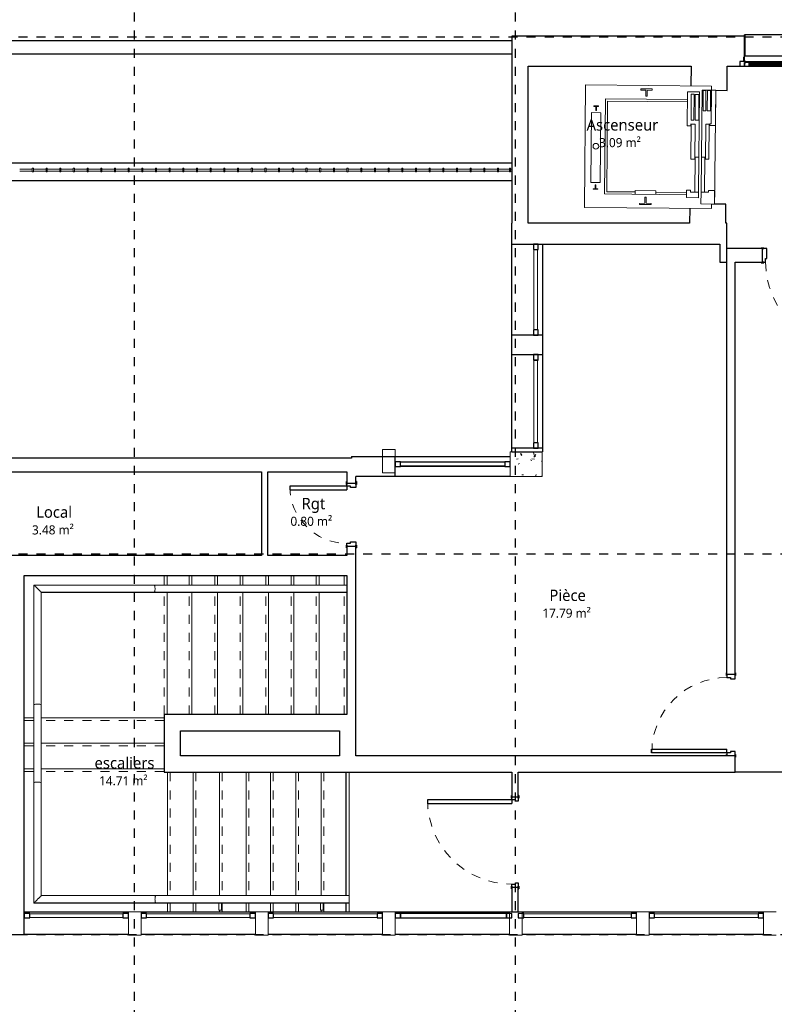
# Model space of a CAD drawing. Header units: metres. Extents: x -21.5 to 32.8, y -37.3 to -3.8.
# Tile 4 of 14: x 1.7 to 10, y -20.6 to -9.7. Entities that reach past the tile are written whole.
import ezdxf

# ---------------------------------------------------------------- set-up
doc = ezdxf.new("R2010")
doc.units = ezdxf.units.M
doc.linetypes.add('Ligne de quadrillage', pattern=[0.022225, 0.0127, -0.003175, 0.003175, -0.003175])
doc.linetypes.add('Tiret', pattern=[0.0025, 0.00125, -0.00125])
for name, color, linetype, lineweight in [('A-AREA-IDEN', 250, 'Continuous', 30), ('A-DOOR', 250, 'Continuous', 25), ('A-DOOR-FRAM', 250, 'Continuous', 25), ('A-FLOR', 250, 'Continuous', 25), ('A-FLOR-HRAL', 250, 'Continuous', 18), ('A-GLAZ', 250, 'Continuous', 25), ('A-GLAZ-CURT', 250, 'Continuous', 18), ('A-GLAZ-CWMG', 250, 'Continuous', 18), ('A-GLAZ-SILL', 250, 'Continuous', 25), ('A-WALL', 250, 'Continuous', 25), ('I-WALL', 250, 'Continuous', 25), ('Q-SPCQ', 250, 'Continuous', 18), ('S-COLS', 250, 'Continuous', 18), ('S-GRID', 250, 'Continuous', 30), ('S-STRS', 250, 'Continuous', 18)]:
    doc.layers.add(name, color=color, linetype=linetype, lineweight=lineweight)
doc.styles.add('Trebuchet MS', font='trebuc.ttf', dxfattribs={"height": 0.125})
doc.styles.add('Trebuchet MS_2', font='trebuc.ttf', dxfattribs={"height": 0.1})

# ---------------------------------------------------------------- blocks, each defined once
blk = doc.blocks.new('Int_ Simple - PP0_93x2_04-435765-Niveau 2')
at = {"layer": 'A-DOOR', "lineweight": 35}
for p, q in [((-0.52, 0.08), (-0.55, 0.08)), ((-0.55, 0.08), (-0.55, 0.075)), ((-0.535, 0.075), (-0.52, 0.075)), ((-0.52, 0.075), (-0.52, 0.08)), ((0.48, 0.08), (0.45, 0.08)), ((0.45, 0.08), (0.45, 0.075)), ((0.45, 0.075), (0.465, 0.075)), ((0.48, 0.075), (0.48, 0.08)), ((-0.55, -0.075), (-0.55, -0.08)), ((-0.55, -0.08), (-0.52, -0.08)), ((-0.52, -0.075), (-0.535, -0.075)), ((-0.52, -0.08), (-0.52, -0.075)), ((0.465, -0.075), (0.45, -0.075)), ((0.45, -0.075), (0.45, -0.08)), ((0.45, -0.08), (0.48, -0.08)), ((0.48, -0.08), (0.48, -0.075))]:
    blk.add_line(p, q, dxfattribs=at)
at = {"layer": 'A-DOOR'}
for p, q in [((0.43, -0.075), (0.39, -0.075)), ((0.39, -1.005), (0.39, -0.075)), ((0.43, -0.075), (0.43, -1.005)), ((0.43, -1.005), (0.39, -1.005))]:
    blk.add_line(p, q, dxfattribs=at)
at = {"layer": 'A-DOOR', "linetype": 'Tiret', "lineweight": 18}
blk.add_arc((0.43, -0.075), 0.93, 180, 270, dxfattribs=at)
at = {"layer": 'A-DOOR-FRAM'}
for p, q in [((-0.485, 0.075), (-0.535, 0.075)), ((-0.485, -0.035), (-0.485, 0.075)), ((0.465, 0.075), (0.415, 0.075)), ((0.415, 0.075), (0.415, -0.035)), ((-0.535, -0.075), (-0.5, -0.075)), ((-0.5, -0.075), (-0.5, -0.035)), ((-0.5, -0.035), (-0.485, -0.035)), ((0.415, -0.035), (0.43, -0.035)), ((0.43, -0.035), (0.43, -0.075)), ((0.43, -0.075), (0.465, -0.075))]:
    blk.add_line(p, q, dxfattribs=at)
blk = doc.blocks.new('1 Vantail - Droit - 1_20x1_70-560381-Niveau 2')
at = {"layer": 'A-GLAZ', "lineweight": 18}
for p, q in [((-0.6, -0.065), (-0.61, -0.065)), ((-0.61, -0.065), (-0.61, -0.115)), ((-0.6, -0.115), (-0.6, -0.065)), ((0.61, -0.065), (0.6, -0.065)), ((0.6, -0.065), (0.6, -0.115)), ((0.61, -0.115), (0.61, -0.065)), ((-0.61, -0.115), (-0.6, -0.115)), ((0.6, -0.115), (0.61, -0.115))]:
    blk.add_line(p, q, dxfattribs=at)
at = {"layer": 'A-GLAZ'}
for p, q in [((0.6, -0.055), (-0.6, -0.055)), ((-0.585, -0.115), (-0.65, -0.115)), ((-0.65, -0.115), (-0.65, -0.165)), ((-0.65, -0.165), (-0.6, -0.165)), ((-0.55, -0.125), (-0.6, -0.125)), ((-0.6, -0.125), (-0.6, -0.165)), ((-0.6, -0.165), (-0.6, -0.125)), ((-0.6, -0.125), (-0.585, -0.125)), ((-0.6, -0.165), (-0.55, -0.165)), ((-0.585, -0.115), (0.585, -0.115)), ((-0.585, -0.125), (-0.585, -0.115)), ((0.55, -0.125), (-0.55, -0.125)), ((-0.55, -0.165), (-0.55, -0.125)), ((0.55, -0.139), (-0.55, -0.139)), ((-0.55, -0.139), (-0.55, -0.151)), ((-0.55, -0.151), (0.55, -0.151)), ((-0.55, -0.165), (0.55, -0.165)), ((0.55, -0.125), (0.55, -0.165)), ((0.6, -0.125), (0.55, -0.125)), ((0.55, -0.151), (0.55, -0.139)), ((0.55, -0.165), (0.6, -0.165)), ((0.65, -0.115), (0.585, -0.115)), ((0.585, -0.115), (0.585, -0.125)), ((0.585, -0.125), (0.6, -0.125)), ((0.6, -0.165), (0.6, -0.125)), ((0.6, -0.125), (0.6, -0.165)), ((0.6, -0.165), (0.65, -0.165)), ((0.65, -0.165), (0.65, -0.115))]:
    blk.add_line(p, q, dxfattribs=at)
at = {"layer": 'A-GLAZ-SILL'}
for p, q in [((0.6, 0.18), (-0.6, 0.18)), ((-0.595, 0.18), (-0.6, 0.18)), ((-0.6, 0.176), (-0.6, 0.18)), ((-0.6, 0.18), (-0.595, 0.18)), ((-0.6, 0.165), (-0.6, 0.176)), ((-0.595, 0.18), (-0.595, 0.176)), ((-0.595, 0.176), (-0.595, -0.055)), ((0.6, 0.18), (0.595, 0.18)), ((0.595, 0.176), (0.595, 0.18)), ((0.595, 0.18), (0.6, 0.18)), ((0.595, -0.055), (0.595, 0.176)), ((0.6, 0.18), (0.6, 0.176)), ((0.6, 0.176), (0.6, 0.165))]:
    blk.add_line(p, q, dxfattribs=at)
blk = doc.blocks.new('Ascenseur 4 personnes - Mur - 1000 x 880mm-560476-Niveau 2')
at = {"layer": 'Q-SPCQ'}
for p, q in [((-0.55, 0.03), (-0.55, -1.36)), ((-0.55, 0.03), (-0.505, 0.03)), ((0.75, 0.075), (-0.505, 0.075)), ((-0.505, 0.03), (-0.505, 0.075)), ((-0.505, 0.075), (-0.115, 0.075)), ((-0.136, 0.03), (-0.505, 0.03)), ((-0.136, 0.03), (-0.505, 0.03)), ((-0.505, 0.03), (-0.505, -0.075)), ((-0.5, 0.019), (-0.278, 0.019)), ((-0.5, -0.016), (-0.5, 0.019)), ((-0.278, -0.016), (-0.278, 0.019)), ((-0.136, 0.014), (-0.136, 0.03)), ((-0.136, 0.014), (-0.136, 0.03)), ((-0.115, 0.014), (-0.136, 0.014)), ((-0.115, 0.014), (-0.136, 0.014)), ((-0.129, -0.031), (-0.129, 0.008)), ((-0.129, 0.008), (0.257, 0.008)), ((-0.115, 0.014), (-0.115, 0.075)), ((-0.115, 0.075), (-0.115, 0.014)), ((0.257, 0.008), (0.257, -0.031)), ((0.6, 0.005), (0.6, 0.075)), ((0.75, 0.075), (0.6, 0.075)), ((0.6, 0.075), (0.6, 0.005)), ((0.6, 0.005), (0.6, 0.075)), ((0.6, 0.005), (0.621, 0.005)), ((0.6, 0.005), (0.621, 0.005)), ((0.621, 0.005), (0.6, 0.005)), ((0.621, 0.005), (0.621, -0.075)), ((0.621, 0.005), (0.621, -0.075)), ((0.621, -0.075), (0.621, 0.005)), ((0.75, 0.04), (0.75, 0.075)), ((0.75, -0.075), (0.75, 0.075)), ((0.8, 0.04), (0.75, 0.04)), ((0.8, -1.36), (0.8, 0.04)), ((-0.505, -0.075), (0.235, -0.075)), ((-0.278, -0.016), (-0.5, -0.016)), ((-0.5, -0.032), (-0.278, -0.032)), ((-0.5, -0.062), (-0.5, -0.032)), ((-0.278, -0.062), (-0.5, -0.062)), ((-0.486, -0.235), (-0.486, -0.105)), ((-0.486, -0.105), (0.235, -0.105)), ((-0.278, -0.062), (-0.278, -0.032)), ((0.257, -0.031), (-0.129, -0.031)), ((0.235, -0.036), (0.235, -0.075)), ((0.621, -0.036), (0.235, -0.036)), ((0.235, -0.075), (0.621, -0.075)), ((0.235, -0.105), (0.235, -0.144)), ((0.621, -0.105), (0.235, -0.105)), ((0.621, -0.075), (0.75, -0.075)), ((0.621, -0.075), (0.75, -0.075)), ((0.681, -0.105), (0.621, -0.105)), ((0.621, -0.105), (0.621, -0.193)), ((0.681, -0.235), (0.681, -0.105)), ((-0.458, -0.109), (-0.458, -0.15)), ((-0.173, -0.109), (-0.458, -0.109)), ((-0.458, -0.15), (-0.173, -0.15)), ((-0.458, -0.162), (-0.458, -0.194)), ((-0.173, -0.162), (-0.458, -0.162)), ((-0.458, -0.194), (-0.173, -0.194)), ((-0.173, -0.15), (-0.173, -0.109)), ((-0.173, -0.162), (-0.173, -0.194)), ((-0.133, -0.197), (-0.11, -0.197)), ((-0.129, -0.149), (-0.129, -0.191)), ((0.257, -0.149), (-0.129, -0.149)), ((-0.129, -0.191), (0.257, -0.191)), ((-0.11, -0.197), (-0.11, -0.235)), ((0.235, -0.144), (0.621, -0.144)), ((0.257, -0.191), (0.257, -0.149)), ((0.6, -0.193), (0.6, -0.235)), ((0.621, -0.193), (0.6, -0.193)), ((-0.11, -0.235), (-0.486, -0.235)), ((-0.4, -0.235), (-0.4, -1.14)), ((-0.375, -0.235), (-0.375, -1.115)), ((0.6, -0.235), (0.681, -0.235)), ((0.625, -0.573), (0.625, -0.235)), ((0.65, -1.14), (0.65, -0.235)), ((-0.5, -0.624), (-0.513, -0.624)), ((-0.513, -0.624), (-0.513, -0.751)), ((-0.497, -0.681), (-0.5, -0.624)), ((0.61, -0.573), (0.61, -0.803)), ((0.65, -0.573), (0.61, -0.573)), ((0.75, -0.624), (0.747, -0.681)), ((0.763, -0.624), (0.75, -0.624)), ((0.763, -0.751), (0.763, -0.624)), ((-0.513, -0.751), (-0.5, -0.751)), ((-0.5, -0.751), (-0.497, -0.694)), ((-0.432, -0.681), (-0.497, -0.681)), ((-0.497, -0.694), (-0.432, -0.694)), ((-0.432, -0.694), (-0.432, -0.681)), ((0.747, -0.681), (0.682, -0.681)), ((0.682, -0.681), (0.682, -0.694)), ((0.682, -0.694), (0.747, -0.694)), ((0.747, -0.694), (0.75, -0.751)), ((0.75, -0.751), (0.763, -0.751)), ((0.61, -0.803), (0.65, -0.803)), ((0.625, -1.115), (0.625, -0.803)), ((-0.4, -1.14), (0.65, -1.14)), ((-0.375, -1.115), (0.625, -1.115)), ((0.525, -1.19), (-0.245, -1.19)), ((-0.245, -1.19), (-0.245, -1.29)), ((-0.245, -1.19), (-0.245, -1.29)), ((0.525, -1.19), (-0.245, -1.19)), ((0.525, -1.29), (0.525, -1.19)), ((0.525, -1.29), (0.525, -1.19)), ((-0.314, -1.215), (-0.32, -1.215)), ((-0.32, -1.215), (-0.32, -1.265)), ((-0.32, -1.215), (-0.32, -1.265)), ((-0.314, -1.215), (-0.32, -1.215)), ((-0.32, -1.265), (-0.314, -1.265)), ((-0.32, -1.265), (-0.314, -1.265)), ((-0.314, -1.237), (-0.314, -1.215)), ((-0.314, -1.237), (-0.314, -1.215)), ((-0.27, -1.237), (-0.314, -1.237)), ((-0.27, -1.237), (-0.314, -1.237)), ((-0.314, -1.265), (-0.314, -1.243)), ((-0.314, -1.243), (-0.27, -1.243)), ((-0.314, -1.243), (-0.27, -1.243)), ((-0.314, -1.265), (-0.314, -1.243)), ((-0.27, -1.243), (-0.27, -1.237)), ((-0.27, -1.243), (-0.27, -1.237)), ((-0.245, -1.29), (0.525, -1.29)), ((-0.245, -1.29), (0.525, -1.29)), ((0.593, -1.237), (0.55, -1.237)), ((0.55, -1.237), (0.55, -1.243)), ((0.55, -1.237), (0.593, -1.237)), ((0.55, -1.243), (0.55, -1.237)), ((0.55, -1.243), (0.593, -1.243)), ((0.593, -1.243), (0.55, -1.243)), ((0.599, -1.215), (0.593, -1.215)), ((0.593, -1.215), (0.593, -1.237)), ((0.593, -1.215), (0.599, -1.215)), ((0.593, -1.237), (0.593, -1.215)), ((0.593, -1.243), (0.593, -1.265)), ((0.593, -1.265), (0.593, -1.243)), ((0.593, -1.265), (0.599, -1.265)), ((0.599, -1.265), (0.593, -1.265)), ((0.599, -1.265), (0.599, -1.215)), ((0.599, -1.215), (0.599, -1.265)), ((-0.55, -1.36), (0.8, -1.36))]:
    blk.add_line(p, q, dxfattribs=at)
for start, end in [(360, 180), (180, 360)]:
    blk.add_arc((0.125, -1.24), 0.0312, start, end, dxfattribs=at)
blk = doc.blocks.new('Int_ Simple - PP _0_83m x 2_04m_-546547-Niveau 2')
at = {"layer": 'A-DOOR', "lineweight": 35}
for p, q in [((-0.47, 0.05), (-0.5, 0.05)), ((-0.5, 0.05), (-0.5, 0.045)), ((-0.485, 0.045), (-0.47, 0.045)), ((-0.47, 0.045), (-0.47, 0.05)), ((0.43, 0.05), (0.4, 0.05)), ((0.4, 0.05), (0.4, 0.045)), ((0.4, 0.045), (0.415, 0.045)), ((0.43, 0.045), (0.43, 0.05)), ((-0.5, -0.045), (-0.5, -0.05)), ((-0.5, -0.05), (-0.47, -0.05)), ((-0.47, -0.045), (-0.485, -0.045)), ((-0.47, -0.05), (-0.47, -0.045)), ((0.415, -0.045), (0.4, -0.045)), ((0.4, -0.045), (0.4, -0.05)), ((0.4, -0.05), (0.415, -0.05))]:
    blk.add_line(p, q, dxfattribs=at)
at = {"layer": 'A-DOOR'}
for p, q in [((0.38, -0.045), (0.34, -0.045)), ((0.34, -0.875), (0.34, -0.045)), ((0.38, -0.045), (0.38, -0.875)), ((0.38, -0.875), (0.34, -0.875))]:
    blk.add_line(p, q, dxfattribs=at)
at = {"layer": 'A-DOOR', "linetype": 'Tiret', "lineweight": 18}
blk.add_arc((0.38, -0.045), 0.83, 180, 270, dxfattribs=at)
at = {"layer": 'A-DOOR-FRAM'}
for p, q in [((-0.435, 0.045), (-0.485, 0.045)), ((-0.435, -0.005), (-0.435, 0.045)), ((0.415, 0.045), (0.365, 0.045)), ((0.365, 0.045), (0.365, -0.005)), ((-0.485, -0.045), (-0.45, -0.045)), ((-0.45, -0.045), (-0.45, -0.005)), ((-0.45, -0.005), (-0.435, -0.005)), ((0.365, -0.005), (0.38, -0.005)), ((0.38, -0.005), (0.38, -0.045)), ((0.38, -0.045), (0.415, -0.045))]:
    blk.add_line(p, q, dxfattribs=at)
blk = doc.blocks.new('Int_ Simple - PP _0_63m x 2_04m_-543293-Niveau 2')
at = {"layer": 'A-DOOR'}
for p, q in [((0.28, 0.68), (0.24, 0.68)), ((0.24, 0.68), (0.24, 0.05)), ((0.28, 0.05), (0.28, 0.68)), ((0.28, 0.05), (0.24, 0.05))]:
    blk.add_line(p, q, dxfattribs=at)
at = {"layer": 'A-DOOR', "lineweight": 35}
for p, q in [((-0.4, 0.05), (-0.4, 0.055)), ((-0.4, 0.055), (-0.37, 0.055)), ((-0.37, 0.05), (-0.385, 0.05)), ((-0.37, 0.055), (-0.37, 0.05)), ((0.3, 0.05), (0.3, 0.055)), ((0.3, 0.055), (0.33, 0.055)), ((0.315, 0.05), (0.3, 0.05)), ((0.33, 0.055), (0.33, 0.05)), ((-0.4, -0.055), (-0.4, -0.05)), ((-0.37, -0.055), (-0.4, -0.055)), ((-0.385, -0.05), (-0.37, -0.05)), ((-0.37, -0.05), (-0.37, -0.055)), ((0.3, -0.055), (0.3, -0.05)), ((0.3, -0.05), (0.315, -0.05)), ((0.33, -0.055), (0.3, -0.055)), ((0.33, -0.05), (0.33, -0.055))]:
    blk.add_line(p, q, dxfattribs=at)
at = {"layer": 'A-DOOR', "linetype": 'Tiret', "lineweight": 18}
blk.add_arc((0.28, 0.05), 0.63, 90, 180, dxfattribs=at)
at = {"layer": 'A-DOOR-FRAM'}
for p, q in [((-0.385, 0.05), (-0.35, 0.05)), ((-0.35, 0.05), (-0.35, 0.01)), ((-0.35, 0.01), (-0.335, 0.01)), ((-0.335, 0.01), (-0.335, -0.05)), ((0.265, 0.01), (0.28, 0.01)), ((0.265, -0.05), (0.265, 0.01)), ((0.28, 0.05), (0.315, 0.05)), ((0.28, 0.01), (0.28, 0.05)), ((-0.335, -0.05), (-0.385, -0.05)), ((0.315, -0.05), (0.265, -0.05))]:
    blk.add_line(p, q, dxfattribs=at)
blk = doc.blocks.new('Int_ Simple - PP0_93x2_04-552169-Niveau 2')
at = {"layer": 'A-DOOR'}
for p, q in [((0.43, 0.965), (0.39, 0.965)), ((0.39, 0.965), (0.39, 0.035)), ((0.43, 0.035), (0.43, 0.965)), ((0.43, 0.035), (0.39, 0.035))]:
    blk.add_line(p, q, dxfattribs=at)
at = {"layer": 'A-DOOR', "lineweight": 35}
for p, q in [((-0.55, 0.035), (-0.55, 0.04)), ((-0.55, 0.04), (-0.52, 0.04)), ((-0.52, 0.035), (-0.535, 0.035)), ((-0.52, 0.04), (-0.52, 0.035)), ((0.45, 0.035), (0.45, 0.04)), ((0.45, 0.04), (0.48, 0.04)), ((0.465, 0.035), (0.45, 0.035)), ((0.48, 0.04), (0.48, 0.035)), ((-0.55, -0.04), (-0.55, -0.035)), ((-0.52, -0.04), (-0.55, -0.04)), ((-0.535, -0.035), (-0.52, -0.035)), ((-0.52, -0.035), (-0.52, -0.04)), ((0.45, -0.04), (0.45, -0.035)), ((0.45, -0.035), (0.465, -0.035)), ((0.48, -0.04), (0.45, -0.04)), ((0.48, -0.035), (0.48, -0.04))]:
    blk.add_line(p, q, dxfattribs=at)
at = {"layer": 'A-DOOR', "linetype": 'Tiret', "lineweight": 18}
blk.add_arc((0.43, 0.035), 0.93, 90, 180, dxfattribs=at)
at = {"layer": 'A-DOOR-FRAM'}
for p, q in [((-0.535, 0.035), (-0.5, 0.035)), ((-0.5, 0.035), (-0.5, -0.005)), ((0.43, 0.035), (0.465, 0.035)), ((0.43, -0.005), (0.43, 0.035)), ((-0.485, -0.035), (-0.535, -0.035)), ((-0.5, -0.005), (-0.485, -0.005)), ((-0.485, -0.005), (-0.485, -0.035)), ((0.415, -0.005), (0.43, -0.005)), ((0.415, -0.035), (0.415, -0.005)), ((0.465, -0.035), (0.415, -0.035))]:
    blk.add_line(p, q, dxfattribs=at)
blk = doc.blocks.new('Type de main courante - Main courante_Interne_-582564-Niveau 2')
at = {"layer": 'A-FLOR-HRAL'}
for p, q in [((3.189, -15.961), (1.863, -15.961)), ((1.863, -15.961), (1.863, -17.282)), ((1.943, -16.041), (3.189, -16.041)), ((1.943, -17.282), (1.943, -16.041)), ((5.312, -15.961), (3.189, -15.961)), ((3.189, -16.041), (5.312, -16.041)), ((1.863, -17.282), (1.863, -18.142)), ((1.943, -18.142), (1.943, -17.282)), ((1.863, -18.142), (1.863, -19.466)), ((1.943, -19.386), (1.943, -18.142)), ((3.205, -19.386), (1.943, -19.386)), ((5.337, -19.386), (3.205, -19.386)), ((1.863, -19.466), (3.205, -19.466)), ((3.205, -19.466), (5.337, -19.466))]:
    blk.add_line(p, q, dxfattribs=at)
for points, knots in [([(1.863, -15.961), (1.863, -15.961), (1.864, -15.962), (1.867, -15.964), (1.87, -15.967), (1.872, -15.97), (1.875, -15.973), (1.878, -15.976), (1.882, -15.98), (1.887, -15.985), (1.895, -15.992), (1.9, -15.998), (1.903, -16.001)], [0, 0, 0, 0, 0.142857, 0.285714, 0.357143, 0.428571, 0.5, 0.571429, 0.642857, 0.714286, 0.857143, 1, 1, 1, 1]), ([(1.903, -16.001), (1.907, -16.004), (1.912, -16.01), (1.92, -16.017), (1.925, -16.023), (1.928, -16.026), (1.932, -16.03), (1.935, -16.033), (1.937, -16.035), (1.94, -16.038), (1.943, -16.041), (1.943, -16.041), (1.943, -16.041)], [0, 0, 0, 0, 0.142857, 0.285714, 0.357143, 0.428571, 0.5, 0.571429, 0.642857, 0.714286, 0.857143, 1, 1, 1, 1]), ([(3.189, -15.961), (3.19, -15.961), (3.191, -15.962), (3.194, -15.966), (3.196, -15.975), (3.197, -15.988), (3.198, -15.997), (3.198, -16.001)], [0, 0, 0, 0, 0.142857, 0.285714, 0.571429, 0.785714, 1, 1, 1, 1]), ([(3.198, -16.001), (3.198, -16.007), (3.197, -16.019), (3.195, -16.032), (3.192, -16.04), (3.19, -16.041), (3.189, -16.041)], [0, 0, 0, 0, 0.285714, 0.571429, 0.785714, 1, 1, 1, 1]), ([(1.863, -17.282), (1.863, -17.282), (1.864, -17.28), (1.868, -17.278), (1.877, -17.276), (1.89, -17.274), (1.899, -17.274), (1.903, -17.274)], [0, 0, 0, 0, 0.142857, 0.285714, 0.571429, 0.785714, 1, 1, 1, 1]), ([(1.903, -17.274), (1.909, -17.274), (1.921, -17.275), (1.935, -17.277), (1.942, -17.279), (1.943, -17.281), (1.943, -17.282)], [0, 0, 0, 0, 0.285714, 0.571429, 0.785714, 1, 1, 1, 1]), ([(1.863, -18.142), (1.863, -18.141), (1.864, -18.14), (1.868, -18.137), (1.877, -18.135), (1.89, -18.134), (1.899, -18.133), (1.903, -18.133)], [0, 0, 0, 0, 0.142857, 0.285714, 0.571429, 0.785714, 1, 1, 1, 1]), ([(1.903, -18.133), (1.909, -18.133), (1.921, -18.134), (1.935, -18.136), (1.942, -18.139), (1.943, -18.141), (1.943, -18.142)], [0, 0, 0, 0, 0.285714, 0.571429, 0.785714, 1, 1, 1, 1]), ([(1.863, -19.466), (1.863, -19.466), (1.864, -19.465), (1.867, -19.463), (1.87, -19.46), (1.872, -19.457), (1.875, -19.454), (1.878, -19.451), (1.882, -19.447), (1.887, -19.442), (1.895, -19.435), (1.9, -19.429), (1.903, -19.426)], [0, 0, 0, 0, 0.142857, 0.285714, 0.357143, 0.428571, 0.5, 0.571429, 0.642857, 0.714286, 0.857143, 1, 1, 1, 1]), ([(1.903, -19.426), (1.906, -19.423), (1.912, -19.417), (1.92, -19.41), (1.925, -19.405), (1.928, -19.401), (1.932, -19.398), (1.935, -19.395), (1.937, -19.392), (1.94, -19.389), (1.943, -19.387), (1.943, -19.386), (1.943, -19.386)], [0, 0, 0, 0, 0.142857, 0.285714, 0.357143, 0.428571, 0.5, 0.571429, 0.642857, 0.714286, 0.857143, 1, 1, 1, 1]), ([(3.197, -19.426), (3.197, -19.42), (3.198, -19.408), (3.2, -19.395), (3.203, -19.387), (3.205, -19.386), (3.205, -19.386)], [0, 0, 0, 0, 0.285714, 0.571429, 0.785714, 1, 1, 1, 1]), ([(3.205, -19.466), (3.205, -19.466), (3.204, -19.465), (3.201, -19.461), (3.199, -19.453), (3.198, -19.439), (3.197, -19.43), (3.197, -19.426)], [0, 0, 0, 0, 0.142857, 0.285714, 0.571429, 0.785714, 1, 1, 1, 1]), ([(5.337, -19.386), (5.337, -19.386), (5.337, -19.387), (5.337, -19.39), (5.337, -19.394), (5.337, -19.402), (5.337, -19.41), (5.337, -19.419), (5.337, -19.424), (5.337, -19.426)], [0, 0, 0, 0, 0.142857, 0.285714, 0.428571, 0.571429, 0.785714, 0.892857, 1, 1, 1, 1]), ([(5.337, -19.426), (5.337, -19.429), (5.337, -19.435), (5.337, -19.443), (5.337, -19.451), (5.337, -19.459), (5.337, -19.463), (5.337, -19.466), (5.337, -19.466), (5.337, -19.466)], [0, 0, 0, 0, 0.142857, 0.285714, 0.428571, 0.571429, 0.785714, 0.892857, 1, 1, 1, 1])]:
    blk.add_open_spline(points, degree=3, knots=knots, dxfattribs=at)
blk = doc.blocks.new('Type de main courante - Main courante_Interne_-V1-Niveau 2')
at = {"layer": 'A-FLOR-HRAL'}
for p, q in [((1.863, -15.961), (1.863, -17.282)), ((3.189, -15.961), (1.863, -15.961)), ((1.944, -16.042), (1.944, -17.282)), ((3.189, -16.042), (1.944, -16.042)), ((5.312, -15.961), (3.189, -15.961)), ((5.312, -16.042), (3.189, -16.042)), ((1.863, -17.282), (1.863, -18.142)), ((1.944, -17.282), (1.944, -18.142)), ((1.863, -18.142), (1.863, -19.467)), ((1.944, -18.142), (1.944, -19.385)), ((1.944, -19.385), (3.205, -19.385)), ((3.205, -19.385), (5.337, -19.385)), ((5.337, -19.385), (5.337, -19.386)), ((1.863, -19.467), (3.205, -19.467)), ((3.205, -19.467), (5.337, -19.467)), ((5.337, -19.466), (5.337, -19.467))]:
    blk.add_line(p, q, dxfattribs=at)
blk = doc.blocks.new('Support - Support mur - Support - Support mur-348790-Niveau 2')
at = {"layer": 'A-FLOR-HRAL'}
for p, q in [((-0.015, 0.041), (-0.015, 0.121)), ((-0.015, 0.121), (0.015, 0.121)), ((0.015, 0.121), (0.015, 0.041))]:
    blk.add_line(p, q, dxfattribs=at)
blk = doc.blocks.new('Panneau système - Vitré-583569-Niveau 2')
at = {"layer": 'A-GLAZ-CURT'}
for p, q in [((0.513, 0.045), (-0.513, 0.045)), ((-0.513, 0.045), (-0.513, 0.005)), ((-0.513, 0.005), (0.513, 0.005)), ((0.513, 0.005), (0.513, 0.045))]:
    blk.add_line(p, q, dxfattribs=at)
blk = doc.blocks.new('Meneau rectangulaire - 50 x 30-583527-Niveau 2')
at = {"layer": 'A-GLAZ-CWMG', "lineweight": 25}
for p, q in [((0, 0), (-0.06, 0)), ((-0.06, 0), (-0.06, -0.05)), ((0, -0.05), (0, 0)), ((-0.06, -0.05), (0, -0.05))]:
    blk.add_line(p, q, dxfattribs=at)
blk = doc.blocks.new('Meneau rectangulaire - 50 x 30-583525-Niveau 2')
at = {"layer": 'A-GLAZ-CWMG', "lineweight": 25}
for p, q in [((-0.06, 0), (0, 0)), ((-0.06, -0.05), (-0.06, 0)), ((0, 0), (0, -0.05)), ((0, -0.05), (-0.06, -0.05))]:
    blk.add_line(p, q, dxfattribs=at)
blk = doc.blocks.new('Panneau système - Vitré-583535-Niveau 2')
at = {"layer": 'A-GLAZ-CURT'}
for p, q in [((0.57, 0.045), (-0.57, 0.045)), ((-0.57, 0.045), (-0.57, 0.005)), ((-0.57, 0.005), (0.57, 0.005)), ((0.57, 0.005), (0.57, 0.045))]:
    blk.add_line(p, q, dxfattribs=at)
blk = doc.blocks.new('Meneau rectangulaire - 50 x 30-583593-Niveau 2')
at = {"layer": 'A-GLAZ-CWMG', "lineweight": 25}
for p, q in [((0, 0), (-0.06, 0)), ((-0.06, 0), (-0.06, -0.05)), ((0, -0.05), (0, 0)), ((-0.06, -0.05), (0, -0.05))]:
    blk.add_line(p, q, dxfattribs=at)
blk = doc.blocks.new('Meneau rectangulaire - 50 x 30-583591-Niveau 2')
at = {"layer": 'A-GLAZ-CWMG', "lineweight": 25}
for p, q in [((-0.06, 0), (0, 0)), ((-0.06, -0.05), (-0.06, 0)), ((0, 0), (0, -0.05)), ((0, -0.05), (-0.06, -0.05))]:
    blk.add_line(p, q, dxfattribs=at)
blk = doc.blocks.new('Meneau rectangulaire - 50 x 40-583623-Niveau 2')
at = {"layer": 'A-GLAZ-CWMG', "lineweight": 25}
for p, q in [((7.071, -19.582), (5.904, -19.582)), ((5.904, -19.582), (5.904, -19.632)), ((5.904, -19.632), (7.071, -19.632)), ((7.071, -19.632), (7.071, -19.582))]:
    blk.add_line(p, q, dxfattribs=at)
blk = doc.blocks.new('Panneau système - Vitré-583631-Niveau 2')
at = {"layer": 'A-GLAZ-CURT'}
for p, q in [((0.592, 0.045), (-0.592, 0.045)), ((-0.592, 0.045), (-0.592, 0.005)), ((-0.592, 0.005), (0.592, 0.005)), ((0.592, 0.005), (0.592, 0.045))]:
    blk.add_line(p, q, dxfattribs=at)
blk = doc.blocks.new('Panneau système - Vitré-595932-Niveau 2')
at = {"layer": 'A-GLAZ-CURT'}
for p, q in [((0.457, 0.045), (-0.457, 0.045)), ((-0.457, 0.045), (-0.457, 0.005)), ((-0.457, 0.005), (0.457, 0.005)), ((0.457, 0.005), (0.457, 0.045))]:
    blk.add_line(p, q, dxfattribs=at)
blk = doc.blocks.new('Meneau rectangulaire - 50 x 30-595934-Niveau 2')
at = {"layer": 'A-GLAZ-CWMG', "lineweight": 25}
for p, q in [((0, 0), (-0.06, 0)), ((-0.06, 0), (-0.06, -0.05)), ((0, -0.05), (0, 0)), ((-0.06, -0.05), (0, -0.05))]:
    blk.add_line(p, q, dxfattribs=at)
blk = doc.blocks.new('Meneau rectangulaire - 50 x 30-595935-Niveau 2')
at = {"layer": 'A-GLAZ-CWMG', "lineweight": 25}
for p, q in [((-0.06, 0), (0, 0)), ((-0.06, -0.05), (-0.06, 0)), ((0, 0), (0, -0.05)), ((0, -0.05), (-0.06, -0.05))]:
    blk.add_line(p, q, dxfattribs=at)
blk = doc.blocks.new('Panneau système - Vitré-595985-Niveau 2')
at = {"layer": 'A-GLAZ-CURT'}
for p, q in [((0.442, 0.045), (-0.442, 0.045)), ((-0.442, 0.045), (-0.442, 0.005)), ((-0.442, 0.005), (0.442, 0.005)), ((0.442, 0.005), (0.442, 0.045))]:
    blk.add_line(p, q, dxfattribs=at)
blk = doc.blocks.new('Panneau système - Vitré-596964-Niveau 2')
at = {"layer": 'A-GLAZ-CURT'}
for p, q in [((0.575, 0.045), (-0.575, 0.045)), ((-0.575, 0.045), (-0.575, 0.005)), ((-0.575, 0.005), (0.575, 0.005)), ((0.575, 0.005), (0.575, 0.045))]:
    blk.add_line(p, q, dxfattribs=at)
blk = doc.blocks.new('Meneau rectangulaire - 50 x 45-596962-Niveau 2')
at = {"layer": 'A-GLAZ-CWMG'}
for p, q in [((7.053, -14.603), (5.904, -14.603)), ((7.053, -14.653), (5.904, -14.653))]:
    blk.add_line(p, q, dxfattribs=at)
blk = doc.blocks.new('Garde-corps - 12mm x 40mm-603374-Niveau 2')
at = {"layer": 'A-FLOR-HRAL'}
for p, q in [((0.02, 0.006), (-0.02, 0.006)), ((-0.02, 0.006), (-0.02, -0.006)), ((0.02, -0.006), (0.02, 0.006)), ((-0.02, -0.006), (0.02, -0.006))]:
    blk.add_line(p, q, dxfattribs=at)
blk = doc.blocks.new('Garde-corps - Garde-corps-601270-Niveau 2')
at = {"layer": 'A-FLOR-HRAL'}
for p, q in [((1.845, -11.376), (1.706, -11.376)), ((1.706, -11.396), (1.845, -11.396)), ((1.996, -11.376), (1.857, -11.376)), ((1.857, -11.396), (1.996, -11.396)), ((2.147, -11.376), (2.008, -11.376)), ((2.008, -11.396), (2.147, -11.396)), ((2.297, -11.376), (2.159, -11.376)), ((2.159, -11.396), (2.297, -11.396)), ((2.448, -11.376), (2.309, -11.376)), ((2.309, -11.396), (2.448, -11.396)), ((2.599, -11.376), (2.46, -11.376)), ((2.46, -11.396), (2.599, -11.396)), ((2.75, -11.376), (2.611, -11.376)), ((2.611, -11.396), (2.75, -11.396)), ((2.901, -11.376), (2.762, -11.376)), ((2.762, -11.396), (2.901, -11.396)), ((3.051, -11.376), (2.913, -11.376)), ((2.913, -11.396), (3.051, -11.396)), ((3.202, -11.376), (3.063, -11.376)), ((3.063, -11.396), (3.202, -11.396)), ((3.353, -11.376), (3.214, -11.376)), ((3.214, -11.396), (3.353, -11.396)), ((3.504, -11.376), (3.365, -11.376)), ((3.365, -11.396), (3.504, -11.396)), ((3.655, -11.376), (3.516, -11.376)), ((3.516, -11.396), (3.655, -11.396)), ((3.805, -11.376), (3.667, -11.376)), ((3.667, -11.396), (3.805, -11.396)), ((3.956, -11.376), (3.817, -11.376)), ((3.817, -11.396), (3.956, -11.396)), ((4.107, -11.376), (3.968, -11.376)), ((3.968, -11.396), (4.107, -11.396)), ((4.258, -11.376), (4.119, -11.376)), ((4.119, -11.396), (4.258, -11.396)), ((4.409, -11.376), (4.27, -11.376)), ((4.27, -11.396), (4.409, -11.396)), ((4.559, -11.376), (4.421, -11.376)), ((4.421, -11.396), (4.559, -11.396)), ((4.71, -11.376), (4.571, -11.376)), ((4.571, -11.396), (4.71, -11.396)), ((4.861, -11.376), (4.722, -11.376)), ((4.722, -11.396), (4.861, -11.396)), ((5.012, -11.376), (4.873, -11.376)), ((4.873, -11.396), (5.012, -11.396)), ((5.163, -11.376), (5.024, -11.376)), ((5.024, -11.396), (5.163, -11.396)), ((5.313, -11.376), (5.175, -11.376)), ((5.175, -11.396), (5.313, -11.396)), ((5.464, -11.376), (5.325, -11.376)), ((5.325, -11.396), (5.464, -11.396)), ((5.615, -11.376), (5.476, -11.376)), ((5.476, -11.396), (5.615, -11.396)), ((5.766, -11.376), (5.627, -11.376)), ((5.627, -11.396), (5.766, -11.396)), ((5.917, -11.376), (5.778, -11.376)), ((5.778, -11.396), (5.917, -11.396)), ((6.067, -11.376), (5.929, -11.376)), ((5.929, -11.396), (6.067, -11.396)), ((6.218, -11.376), (6.079, -11.376)), ((6.079, -11.396), (6.218, -11.396)), ((6.369, -11.376), (6.23, -11.376)), ((6.23, -11.396), (6.369, -11.396)), ((6.52, -11.376), (6.381, -11.376)), ((6.381, -11.396), (6.52, -11.396)), ((6.671, -11.376), (6.532, -11.376)), ((6.532, -11.396), (6.671, -11.396)), ((6.821, -11.376), (6.683, -11.376)), ((6.683, -11.396), (6.821, -11.396)), ((6.972, -11.376), (6.833, -11.376)), ((6.833, -11.396), (6.972, -11.396)), ((7.103, -11.376), (6.984, -11.376)), ((6.984, -11.396), (7.103, -11.396)), ((7.129, -11.376), (7.115, -11.376)), ((7.115, -11.396), (7.129, -11.396))]:
    blk.add_line(p, q, dxfattribs=at)
at = {"rotation": 89.9999999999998}
for p in [(1.851, -11.386), (2.002, -11.386), (2.153, -11.386), (2.303, -11.386), (2.454, -11.386), (2.605, -11.386), (2.756, -11.386), (2.907, -11.386), (3.057, -11.386), (3.208, -11.386), (3.359, -11.386), (3.51, -11.386), (3.661, -11.386), (3.811, -11.386), (3.962, -11.386), (4.113, -11.386), (4.264, -11.386), (4.415, -11.386), (4.565, -11.386), (4.716, -11.386), (4.867, -11.386), (5.018, -11.386), (5.169, -11.386), (5.319, -11.386), (5.47, -11.386), (5.621, -11.386), (5.772, -11.386), (5.923, -11.386), (6.073, -11.386), (6.224, -11.386), (6.375, -11.386), (6.526, -11.386), (6.677, -11.386), (6.827, -11.386), (6.978, -11.386), (7.109, -11.386)]:
    blk.add_blockref('Garde-corps - 12mm x 40mm-603374-Niveau 2', p, dxfattribs=at)

msp = doc.modelspace()

# ---------------------------------------------------------------- hatches: boundary and pattern name
at = {"layer": 'S-COLS'}
h = msp.add_hatch(dxfattribs=at)
h.set_pattern_fill('FP_2', color=256, style=0, pattern_type=2)
h.set_pattern_definition([(50, (0, 0), (0.364799, -0.031967), [0.038, -0.419]), (355, (0, 0), (-0.070921, 0.382637), [0.03, -0.335]), (100.451, (0.03, -0.003), (0.294358, 0.350205), [0.032, -0.356]), (46.184, (0, 0.102), (0.542072, -0.083569), [0.057, -0.629]), (96.636, (0.045, 0.095), (0.474956, 0.495204), [0.049, -0.534]), (351.184, (0, 0.102), (0.47449, 0.495128), [0.046, -0.503]), (21, (0.051, 0.076), (0.3035623, -0.204817), [0.038, -0.419]), (326, (0.051, 0.076), (0.1234774, 0.369045), [0.03, -0.335]), (71.451, (0.076, 0.059), (0.427234, 0.163588), [0.032, -0.356]), (37.5, (0, 0), (0.0065432, 0.1688822), [0.017, -0.314, 0.017, -0.324, -0.337]), (37.5, (0, 0), (0.0065432, 0.1688822), [-0.672, 0.017, -0.32]), (7.5, (0, 0), (0.1340145, 0.2002052), [0.017, -0.177, 0.017, -0.307, -0.128]), (7.5, (0, 0), (0.1340145, 0.2002052), [-0.518, 0.017, -0.112]), (327.5, (-0.113, 0), (0.2712697, -0.0115642), [0.017, -0.11, 0.017, -0.379, -0.526]), (327.5, (-0.113, 0), (0.2712697, -0.0115642), [-0.523, 0.017, -0.509]), (317.5, (-0.164, 0), (0.2964495, 0.0511634), [0.017, -0.148, 0.017, -0.246, -0.373]), (317.5, (-0.164, 0), (0.2964495, 0.0511634), [-0.428, 0.017, -0.357])])
h.paths.add_polyline_path([(7.463, -14.763), (7.463, -14.493), (7.113, -14.493), (7.113, -14.763)])

# ---------------------------------------------------------------- linework, layer by layer
at = {"layer": 'A-FLOR'}
for p, q in [((5.299, -18.025), (5.299, -19.385)), ((11.601, -18.025), (9.591, -18.025)), ((5.299, -19.467), (5.299, -19.565))]:
    msp.add_line(p, q, dxfattribs=at)
at = {"layer": 'A-WALL'}
for p, q in [((-13.908, -9.957), (7.129, -9.957)), ((9.694, -9.91), (7.309, -9.91)), ((9.694, -10.14), (9.694, -9.91)), ((7.129, -10.107), (-13.758, -10.107)), ((7.309, -10.24), (9.105, -10.24)), ((9.505, -10.24), (9.644, -10.24)), ((-12.55, -11.306), (7.129, -11.306)), ((7.129, -11.506), (-12.35, -11.506)), ((7.129, -14.493), (7.129, -11.971)), ((7.469, -11.971), (7.309, -11.971)), ((7.129, -12.201), (7.469, -12.201)), ((7.469, -12.201), (7.469, -14.493)), ((7.469, -13.206), (7.129, -13.206)), ((7.129, -13.42), (7.469, -13.42)), ((5.362, -14.543), (5.362, -14.563)), ((5.362, -14.543), (7.113, -14.543)), ((5.844, -14.763), (5.844, -14.543)), ((7.469, -14.453), (7.129, -14.453)), ((7.129, -14.493), (7.469, -14.493)), ((5.362, -14.563), (1.213, -14.563)), ((1.213, -14.713), (4.371, -14.713)), ((4.441, -14.713), (5.312, -14.713)), ((7.113, -14.763), (5.412, -14.763)), ((4.371, -15.635), (1.757, -15.635)), ((5.312, -15.635), (4.441, -15.635)), ((1.757, -15.855), (5.312, -15.855)), ((1.757, -19.565), (2.904, -19.565)), ((3.044, -19.565), (4.304, -19.565)), ((4.444, -19.565), (5.704, -19.565)), ((5.844, -19.565), (7.104, -19.565)), ((7.244, -19.565), (8.504, -19.565)), ((8.644, -19.565), (9.904, -19.565)), ((2.904, -19.815), (1.757, -19.815)), ((4.304, -19.815), (3.044, -19.815)), ((5.704, -19.815), (4.444, -19.815)), ((7.104, -19.815), (5.844, -19.815)), ((8.504, -19.815), (7.244, -19.815)), ((9.904, -19.815), (8.644, -19.815))]:
    msp.add_line(p, q, dxfattribs=at)
at = {"layer": 'I-WALL'}
for p, q in [((7.129, -9.91), (7.129, -11.971)), ((7.309, -9.91), (7.129, -9.91)), ((7.309, -11.971), (7.309, -10.24)), ((9.105, -10.24), (9.102, -10.458)), ((9.502, -10.507), (9.505, -10.24)), ((9.377, -10.506), (9.502, -10.507)), ((9.09, -11.808), (9.088, -11.971)), ((9.49, -11.762), (9.365, -11.761)), ((9.488, -11.971), (9.49, -11.762)), ((9.088, -11.971), (7.469, -11.971)), ((9.501, -11.971), (9.488, -11.971)), ((9.501, -16.945), (9.501, -11.971)), ((7.469, -12.201), (9.421, -12.201)), ((9.421, -12.201), (9.421, -12.402)), ((9.892, -12.252), (9.501, -12.252)), ((9.892, -12.402), (9.892, -12.252)), ((9.421, -12.402), (9.501, -12.402)), ((9.591, -12.402), (9.892, -12.402)), ((9.591, -16.945), (9.591, -12.402)), ((4.371, -14.713), (4.371, -15.635)), ((4.441, -15.635), (4.441, -14.713)), ((5.312, -14.713), (5.312, -14.836)), ((5.412, -14.836), (5.412, -14.763)), ((5.312, -14.836), (5.412, -14.836)), ((5.412, -15.536), (5.312, -15.536)), ((5.312, -15.536), (5.312, -15.635)), ((5.412, -17.845), (5.412, -15.536)), ((1.757, -15.635), (0.292, -15.635)), ((1.757, -19.815), (1.757, -15.855)), ((5.312, -15.855), (5.312, -17.389)), ((9.501, -16.945), (9.591, -16.945)), ((5.312, -17.389), (3.297, -17.389)), ((3.297, -17.389), (3.297, -18.025)), ((3.477, -17.569), (5.232, -17.569)), ((3.477, -17.845), (3.477, -17.569)), ((5.232, -17.569), (5.232, -17.845)), ((5.232, -17.845), (3.477, -17.845)), ((9.591, -17.845), (5.412, -17.845)), ((9.591, -18.025), (9.591, -17.845)), ((3.297, -18.025), (7.131, -18.025)), ((7.131, -18.025), (7.131, -18.295)), ((7.201, -18.025), (9.591, -18.025)), ((7.201, -18.295), (7.201, -18.025)), ((7.131, -18.295), (7.201, -18.295)), ((7.201, -19.295), (7.131, -19.295)), ((7.131, -19.295), (7.131, -19.565)), ((7.201, -19.565), (7.201, -19.295)), ((7.131, -19.565), (7.201, -19.565)), ((-1.285, -19.815), (1.757, -19.815))]:
    msp.add_line(p, q, dxfattribs=at)
at = {"layer": 'S-COLS'}
for p, q in [((5.844, -14.468), (5.704, -14.468)), ((5.704, -14.468), (5.704, -14.724)), ((5.844, -14.724), (5.844, -14.468)), ((7.463, -14.493), (7.113, -14.493)), ((7.113, -14.493), (7.113, -14.763)), ((7.463, -14.763), (7.463, -14.493)), ((5.704, -14.724), (5.844, -14.724)), ((7.113, -14.763), (7.463, -14.763)), ((3.044, -19.565), (2.904, -19.565)), ((2.904, -19.565), (2.904, -19.822)), ((3.044, -19.822), (3.044, -19.565)), ((4.444, -19.565), (4.304, -19.565)), ((4.304, -19.565), (4.304, -19.822)), ((4.444, -19.822), (4.444, -19.565)), ((5.844, -19.565), (5.704, -19.565)), ((5.704, -19.565), (5.704, -19.822)), ((5.844, -19.822), (5.844, -19.565)), ((7.244, -19.565), (7.104, -19.565)), ((7.104, -19.565), (7.104, -19.822)), ((7.244, -19.822), (7.244, -19.565)), ((8.644, -19.565), (8.504, -19.565)), ((8.504, -19.565), (8.504, -19.822)), ((8.644, -19.822), (8.644, -19.565)), ((10.044, -19.565), (9.904, -19.565)), ((9.904, -19.565), (9.904, -19.822)), ((2.904, -19.822), (3.044, -19.822)), ((4.304, -19.822), (4.444, -19.822)), ((5.704, -19.822), (5.844, -19.822)), ((7.104, -19.822), (7.244, -19.822)), ((8.504, -19.822), (8.644, -19.822)), ((9.904, -19.822), (10.044, -19.822))]:
    msp.add_line(p, q, dxfattribs=at)
at = {"layer": 'S-GRID', "linetype": 'Ligne de quadrillage'}
for p, q in [((2.971, -37.347), (2.971, -4.451)), ((7.171, -37.347), (7.171, -4.451)), ((-21.508, -9.915), (32.124, -9.915)), ((-21.508, -15.616), (32.124, -15.616)), ((-21.508, -19.816), (32.124, -19.816))]:
    msp.add_line(p, q, dxfattribs=at)
at = {"layer": 'S-STRS', "linetype": 'Tiret'}
for p, q in [((3.3, -15.961), (3.3, -15.855)), ((3.575, -15.961), (3.575, -15.855)), ((3.855, -15.961), (3.855, -15.855)), ((4.135, -15.961), (4.135, -15.855)), ((4.419, -15.961), (4.419, -15.855)), ((4.697, -15.961), (4.697, -15.855)), ((4.975, -15.961), (4.975, -15.855)), ((5.282, -15.961), (5.282, -15.855)), ((3.3, -17.389), (3.3, -16.042)), ((3.575, -17.389), (3.575, -16.042)), ((3.855, -17.389), (3.855, -16.042)), ((4.135, -17.389), (4.135, -16.042)), ((4.419, -17.389), (4.419, -16.042)), ((4.697, -17.389), (4.697, -16.042)), ((4.975, -17.389), (4.975, -16.042)), ((5.282, -17.389), (5.282, -16.042)), ((1.863, -17.454), (1.757, -17.454)), ((3.297, -17.454), (1.944, -17.454)), ((1.863, -17.733), (1.757, -17.733)), ((3.297, -17.733), (1.944, -17.733)), ((1.863, -18.018), (1.757, -18.018)), ((3.297, -18.018), (1.944, -18.018)), ((3.366, -18.025), (3.366, -19.385)), ((3.648, -18.025), (3.648, -19.385)), ((3.939, -18.025), (3.939, -19.385)), ((4.231, -18.025), (4.231, -19.385)), ((4.501, -18.025), (4.501, -19.385)), ((4.78, -18.025), (4.78, -19.385)), ((5.058, -18.025), (5.058, -19.385)), ((3.366, -19.467), (3.366, -19.565)), ((3.648, -19.467), (3.648, -19.565)), ((3.939, -19.467), (3.939, -19.565)), ((4.231, -19.467), (4.231, -19.565)), ((4.501, -19.467), (4.501, -19.565)), ((4.78, -19.467), (4.78, -19.565)), ((5.058, -19.467), (5.058, -19.565))]:
    msp.add_line(p, q, dxfattribs=at)
at = {"layer": 'S-STRS'}
for p, q in [((3.33, -15.961), (3.33, -15.855)), ((3.605, -15.961), (3.605, -15.855)), ((3.885, -15.961), (3.885, -15.855)), ((4.165, -15.961), (4.165, -15.855)), ((4.449, -15.961), (4.449, -15.855)), ((4.727, -15.961), (4.727, -15.855)), ((5.005, -15.961), (5.005, -15.855)), ((3.33, -17.389), (3.33, -16.042)), ((3.605, -17.389), (3.605, -16.042)), ((3.885, -17.389), (3.885, -16.042)), ((4.165, -17.389), (4.165, -16.042)), ((4.449, -17.389), (4.449, -16.042)), ((4.727, -17.389), (4.727, -16.042)), ((5.005, -17.389), (5.005, -16.042)), ((1.863, -17.424), (1.757, -17.424)), ((3.297, -17.424), (1.944, -17.424)), ((1.863, -17.703), (1.757, -17.703)), ((3.297, -17.703), (1.944, -17.703)), ((1.863, -17.988), (1.757, -17.988)), ((3.297, -17.988), (1.944, -17.988)), ((3.336, -18.025), (3.336, -19.385)), ((3.618, -18.025), (3.618, -19.385)), ((3.909, -18.025), (3.909, -19.385)), ((4.201, -18.025), (4.201, -19.385)), ((4.471, -18.025), (4.471, -19.385)), ((4.75, -18.025), (4.75, -19.385)), ((5.028, -18.025), (5.028, -19.385)), ((5.337, -18.025), (5.337, -19.385)), ((3.336, -19.467), (3.336, -19.565)), ((3.618, -19.467), (3.618, -19.565)), ((4.201, -19.467), (4.201, -19.565)), ((4.471, -19.467), (4.471, -19.565)), ((4.75, -19.467), (4.75, -19.565)), ((5.337, -19.467), (5.337, -19.565)), ((3.909, -19.547), (3.909, -19.565)), ((5.028, -19.547), (5.028, -19.565))]:
    msp.add_line(p, q, dxfattribs=at)

# ---------------------------------------------------------------- block references
at = {"layer": 'A-DOOR'}
msp.add_blockref('Int_ Simple - PP0_93x2_04-435765-Niveau 2', (10.427, -12.327), dxfattribs=at)
for name, p, rotation in [('Int_ Simple - PP _0_63m x 2_04m_-543293-Niveau 2', (5.362, -15.151), 89.9999999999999), ('Int_ Simple - PP _0_83m x 2_04m_-546547-Niveau 2', (9.546, -17.43), 269.9999999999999), ('Int_ Simple - PP0_93x2_04-552169-Niveau 2', (7.166, -18.76), 89.99999999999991)]:
    msp.add_blockref(name, p, dxfattribs=dict(at, rotation=rotation))
at = {"layer": 'A-FLOR-HRAL'}
for name in ['Garde-corps - Garde-corps-601270-Niveau 2', 'Type de main courante - Main courante_Interne_-582564-Niveau 2', 'Type de main courante - Main courante_Interne_-V1-Niveau 2']:
    msp.add_blockref(name, (0, 0), dxfattribs=at)
at = {"layer": 'A-FLOR-HRAL', "rotation": 180}
for p in [(3.916, -19.426), (5.037, -19.426)]:
    msp.add_blockref('Support - Support mur - Support - Support mur-348790-Niveau 2', p, dxfattribs=at)
at = {"layer": 'A-GLAZ'}
msp.add_blockref('1 Vantail - Droit - 1_20x1_70-560381-Niveau 2', (10.294, -10.075), dxfattribs=at)
at = {"layer": 'A-GLAZ-CURT', "rotation": 269.9999999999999}
for name, p in [('Panneau système - Vitré-595985-Niveau 2', (7.369, -12.703)), ('Panneau système - Vitré-595932-Niveau 2', (7.369, -13.936))]:
    msp.add_blockref(name, p, dxfattribs=at)
at = {"layer": 'A-GLAZ-CURT'}
for name, p in [('Panneau système - Vitré-596964-Niveau 2', (6.479, -14.653)), ('Panneau système - Vitré-583569-Niveau 2', (2.331, -19.632)), ('Panneau système - Vitré-583535-Niveau 2', (3.674, -19.632)), ('Panneau système - Vitré-583535-Niveau 2', (5.074, -19.632)), ('Panneau système - Vitré-583631-Niveau 2', (7.853, -19.632)), ('Panneau système - Vitré-583535-Niveau 2', (9.274, -19.632))]:
    msp.add_blockref(name, p, dxfattribs=at)
at = {"layer": 'A-GLAZ-CWMG'}
for name, p, rotation in [('Meneau rectangulaire - 50 x 30-595934-Niveau 2', (7.369, -12.201), 89.9999999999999), ('Meneau rectangulaire - 50 x 30-595934-Niveau 2', (7.369, -13.42), 89.9999999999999), ('Meneau rectangulaire - 50 x 30-595934-Niveau 2', (5.844, -14.653), 180), ('Meneau rectangulaire - 50 x 30-583527-Niveau 2', (1.757, -19.632), 180), ('Meneau rectangulaire - 50 x 30-583527-Niveau 2', (3.044, -19.632), 180), ('Meneau rectangulaire - 50 x 30-583527-Niveau 2', (4.444, -19.632), 180), ('Meneau rectangulaire - 50 x 30-583593-Niveau 2', (5.844, -19.632), 180), ('Meneau rectangulaire - 50 x 30-583527-Niveau 2', (7.201, -19.632), 180), ('Meneau rectangulaire - 50 x 30-583527-Niveau 2', (8.644, -19.632), 180)]:
    msp.add_blockref(name, p, dxfattribs=dict(at, rotation=rotation))
at = {"layer": 'A-GLAZ-CWMG', "extrusion": (0, 0, -1)}
for name, p, rotation in [('Meneau rectangulaire - 50 x 30-595935-Niveau 2', (-7.369, -13.206), 270.0000000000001), ('Meneau rectangulaire - 50 x 30-595935-Niveau 2', (-7.369, -14.453), 270.0000000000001), ('Meneau rectangulaire - 50 x 30-595935-Niveau 2', (-7.113, -14.653), 180), ('Meneau rectangulaire - 50 x 30-583525-Niveau 2', (-2.904, -19.632), 180), ('Meneau rectangulaire - 50 x 30-583525-Niveau 2', (-4.304, -19.632), 180), ('Meneau rectangulaire - 50 x 30-583525-Niveau 2', (-5.704, -19.632), 180), ('Meneau rectangulaire - 50 x 30-583591-Niveau 2', (-7.131, -19.632), 180), ('Meneau rectangulaire - 50 x 30-583525-Niveau 2', (-8.504, -19.632), 180), ('Meneau rectangulaire - 50 x 30-583525-Niveau 2', (-9.904, -19.632), 180)]:
    msp.add_blockref(name, p, dxfattribs=dict(at, rotation=rotation))
at = {"layer": 'A-GLAZ-CWMG'}
for name in ['Meneau rectangulaire - 50 x 45-596962-Niveau 2', 'Meneau rectangulaire - 50 x 40-583623-Niveau 2']:
    msp.add_blockref(name, (0, 0), dxfattribs=at)
at = {"layer": 'Q-SPCQ', "rotation": 269.4486469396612}
msp.add_blockref('Ascenseur 4 personnes - Mur - 1000 x 880mm-560476-Niveau 2', (9.297, -11.01), dxfattribs=at)

# ---------------------------------------------------------------- texts
at = {"layer": 'A-AREA-IDEN', "attachment_point": 1}
for s, insert, char_height, width, style in [('Ascenseur', (7.954, -10.825), 0.125, 0.94599, 'Trebuchet MS'), ('3.09 m²', (8.091, -11.033), 0.1, 0.61329, 'Trebuchet MS_2'), ('Local', (1.888, -15.094), 0.125, 0.50105, 'Trebuchet MS'), ('Rgt', (4.813, -15), 0.125, 0.31667, 'Trebuchet MS'), ('0.80 m²', (4.69, -15.208), 0.1, 0.61329, 'Trebuchet MS_2'), ('3.48 m²', (1.842, -15.303), 0.1, 0.61329, 'Trebuchet MS_2'), ('Pièce', (7.544, -16.012), 0.125, 0.51709, 'Trebuchet MS'), ('17.79 m²', (7.466, -16.221), 0.1, 0.70548, 'Trebuchet MS_2'), ('escaliers', (2.531, -17.86), 0.125, 0.82574, 'Trebuchet MS'), ('14.71 m²', (2.581, -18.069), 0.1, 0.70548, 'Trebuchet MS_2')]:
    msp.add_mtext(s, dxfattribs=dict(at, insert=insert, char_height=char_height, width=width, style=style))

doc.saveas('drawing.dxf')
